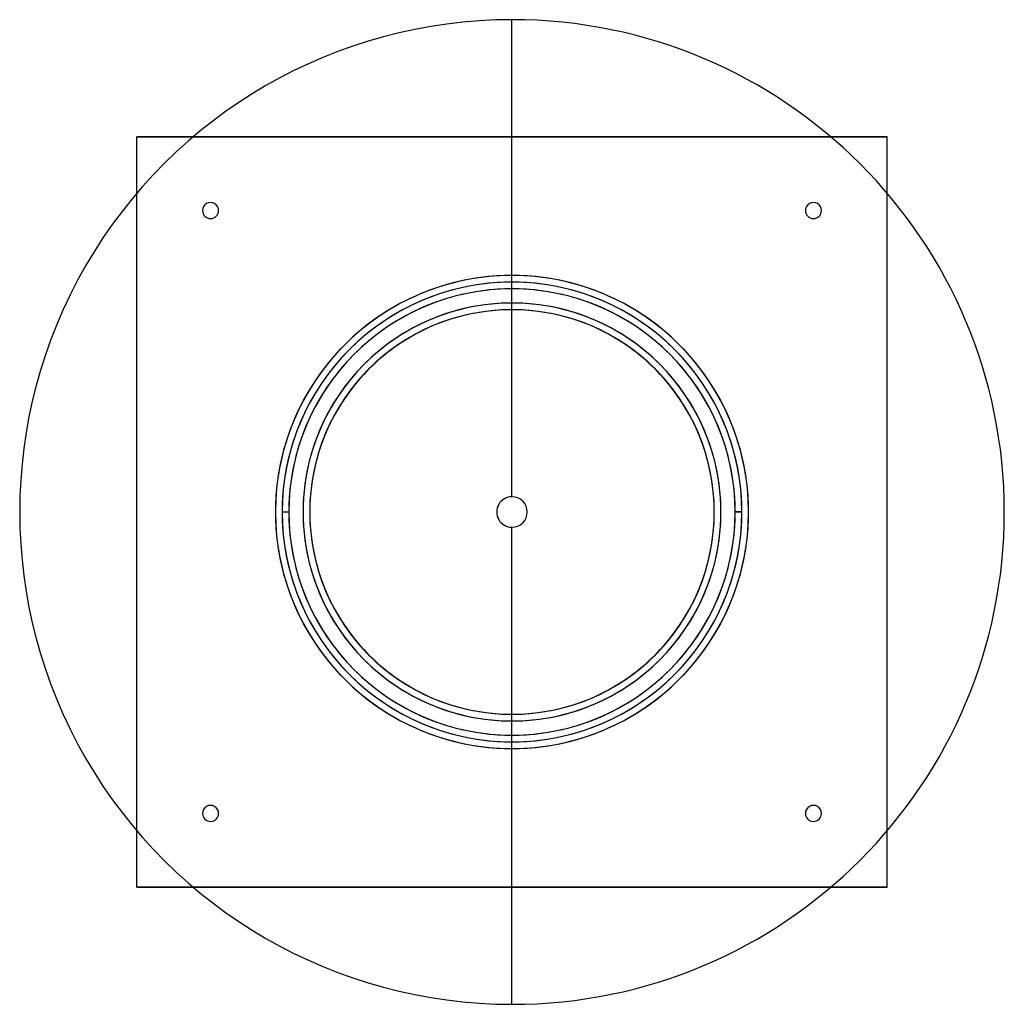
# Model space of a CAD drawing. Header units: millimetres. Extents: x -368 to 368, y -368 to 368.
import ezdxf

# ---------------------------------------------------------------- set-up
doc = ezdxf.new("R2010")
doc.units = ezdxf.units.MM
doc.layers.add('MAIN-1', color=7, linetype='Continuous')

msp = doc.modelspace()

# ---------------------------------------------------------------- linework, layer by layer
at = {"layer": 'MAIN-1'}
for p, q in [((0, 11.42), (0, 367.5)), ((-280, 280), (-238.03, 280)), ((280, 280), (-280, 280)), ((-280, 280), (-280, 280)), ((-280, -280), (-280, 280)), ((-280, 238.03), (-280, 280)), ((-238.03, 280), (238.03, 280)), ((238.03, 280), (280, 280)), ((280, -280), (280, 280)), ((280, 280), (280, 280)), ((280, 238.03), (280, 280)), ((-280, -238.03), (-280, 238.03)), ((280, -238.03), (280, 238.03)), ((-231, 225), (-231, 225)), ((-219, 225), (-219, 225)), ((219, 225), (219, 225)), ((231, 225), (231, 225)), ((-176.6, 0), (-176.6, 0)), ((-171.6, 0), (-166.6, 0)), ((-171.6, 0), (-171.6, 0)), ((-171.6, 0), (-171.6, 0)), ((-171.6, 0), (-166.6, 0)), ((-166.6, 0), (-166.6, 0)), ((-166.6, 0), (-166.6, 0)), ((-156, 0), (-156, 0)), ((-151, 0), (-151, 0)), ((171.6, 0), (171.6, 0)), ((176.6, 0), (176.6, 0)), ((-176.6, 0), (-176.6, 0)), ((-171.6, 0), (-171.6, 0)), ((151, 0), (151, 0)), ((156, 0), (156, 0)), ((166.6, 0), (171.6, 0)), ((166.6, 0), (166.6, 0)), ((166.6, 0), (166.6, 0)), ((171.6, 0), (166.6, 0)), ((171.6, 0), (171.6, 0)), ((171.6, 0), (171.6, 0)), ((176.6, 0), (176.6, 0)), ((0, -367.5), (0, -11.42)), ((-231, -225), (-231, -225)), ((-219, -225), (-219, -225)), ((219, -225), (219, -225)), ((231, -225), (231, -225)), ((-280, -280), (-280, -238.03)), ((280, -280), (280, -238.03)), ((-280, -280), (280, -280)), ((-238.03, -280), (-280, -280)), ((-280, -280), (-280, -280)), ((238.03, -280), (-238.03, -280)), ((280, -280), (238.03, -280)), ((280, -280), (280, -280))]:
    msp.add_line(p, q, dxfattribs=at)
for centre, radius, start, end in [((0, 0), 367.5, 89.99998, 270.00002), ((0, 0), 367.5, 270.00002, 89.99998), ((-225, 225), 6, 0, 180.00002), ((-225, 225), 6, 0, 180.00002), ((225, 225), 6, 0, 180.00002), ((225, 225), 6, 0, 180.00002), ((-225, 225), 6, 180.00002, 0), ((-225, 225), 6, 180.00002, 0), ((225, 225), 6, 180.00002, 0), ((225, 225), 6, 180.00002, 0), ((0, 0), 176.6, 0, 180.00002), ((0, 0), 176.6, 0, 179.99998), ((0, 0), 176.6, 0, 179.99998), ((0, 0), 176.6, 0, 180.00002), ((0, 0), 171.6, 0, 180.00002), ((0, 0), 171.6, 0, 179.99998), ((0, 0), 171.6, 0, 179.99998), ((0, 0), 171.6, 0, 179.99998), ((0, 0), 171.6, 0, 180.00002), ((0, 0), 171.6, 0, 179.99998), ((0, 0), 171.6, 0, 180.00002), ((0, 0), 166.6, 0, 179.99998), ((0, 0), 166.6, 0, 179.99998), ((0, 0), 166.6, 0, 180.00002), ((0, 0), 166.6, 0, 179.99998), ((0, 0), 156, 0, 180.00002), ((0, 0), 156, 0, 179.99998), ((0, 0), 151, 0, 180.00002), ((0, 0), 151, 0, 179.99998), ((0, 0), 11.42, 89.99998, 270.00002), ((0, 0), 11.42, 270.00002, 89.99998), ((0, 0), 176.6, 179.99998, 0), ((0, 0), 176.6, 180.00002, 0), ((0, 0), 176.6, 179.99998, 0), ((0, 0), 176.6, 180.00002, 0), ((0, 0), 171.6, 180.00002, 0), ((0, 0), 171.6, 179.99998, 0), ((0, 0), 171.6, 180.00002, 0), ((0, 0), 171.6, 179.99998, 0), ((0, 0), 171.6, 179.99998, 0), ((0, 0), 171.6, 180.00002, 0), ((0, 0), 171.6, 179.99998, 0), ((0, 0), 166.6, 179.99998, 0), ((0, 0), 166.6, 179.99998, 0), ((0, 0), 166.6, 180.00002, 0), ((0, 0), 166.6, 179.99998, 0), ((0, 0), 156, 179.99998, 0), ((0, 0), 151, 179.99998, 0), ((0, 0), 156, 180.00002, 0), ((0, 0), 151, 180.00002, 0), ((-225, -225), 6, 0, 180.00002), ((-225, -225), 6, 0, 180.00002), ((225, -225), 6, 0, 180.00002), ((225, -225), 6, 0, 180.00002), ((-225, -225), 6, 180.00002, 0), ((-225, -225), 6, 180.00002, 0), ((225, -225), 6, 180.00002, 0), ((225, -225), 6, 180.00002, 0)]:
    msp.add_arc(centre, radius, start, end, dxfattribs=at)

doc.saveas('drawing.dxf')
